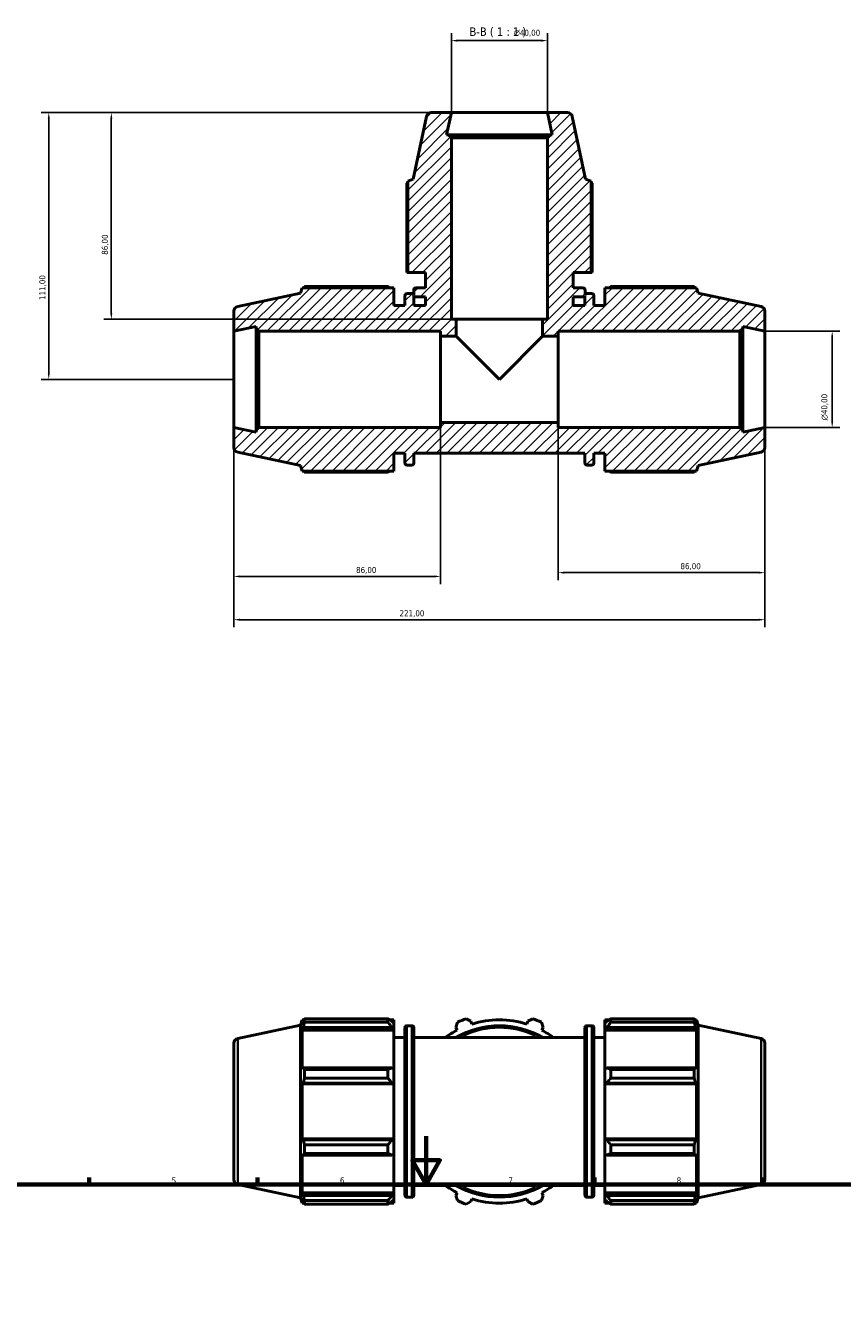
# Model space of a CAD drawing. Header units: millimetres. Extents: x 0 to 991, y 0 to 1056.
# Tile 5 of 6: x 254 to 594, y 528 to 1056. Entities that reach past the tile are written whole.
import ezdxf

# ---------------------------------------------------------------- set-up
doc = ezdxf.new("R2010")
doc.units = ezdxf.units.MM
for name, color, linetype, lineweight in [('Border (ISO)', 7, 'Continuous', 70), ('Dimension (ISO)', 7, 'Continuous', 25), ('Hatch (ISO)', 7, 'Continuous', 18), ('Symbol (ISO)', 7, 'Continuous', 25), ('Visible (ISO)', 7, 'Continuous', 50), ('Visible Narrow (ISO)', 7, 'Continuous', 35)]:
    doc.layers.add(name, color=color, linetype=linetype, lineweight=lineweight)
doc.styles.add('Label Text (ISO)', font='tahoma.ttf')
doc.styles.add('Note Text (ISO)', font='tahoma.ttf')
doc.dimstyles.new('Default (ISO)', dxfattribs={"dimtxt": 2.5, "dimasz": 2.5, "dimexe": 3.175, "dimexo": 0, "dimgap": 0.762, "dimtad": 1, "dimrnd": 1e-08, "dimzin": 0, "dimtxsty": 'Note Text (ISO)', "dimcen": 0.09, "dimdle": 10, "dimclrd": 256, "dimclre": 256, "dimclrt": 232, "dimazin": 0, "dimtfac": 1.40208, "dimtmove": 0, "dimatfit": 3, "dimfxl": 1, "dimtolj": 1, "dimtzin": 0, "dimlwd": -1, "dimlwe": -1, "dimarcsym": 0})

# ---------------------------------------------------------------- blocks, each defined once
blk = doc.blocks.new('Borders Default Border')
at = {"layer": 'Border (ISO)'}
for p, q in [((280.33, 574), (280.33, 576.9)), ((350.42, 574), (350.42, 576.9)), ((490.58, 574), (490.58, 576.9)), ((560.67, 574), (560.67, 576.9))]:
    blk.add_line(p, q, dxfattribs=at)
at = {"layer": 'Border (ISO)', "flags": 128}
for points in [[(420.5, 594), (420.5, 574), (414.73, 584), (426.27, 584), (420.5, 574)], [(20, 20), (20, 574), (821, 574), (821, 20), (20, 20)]]:
    blk.add_lwpolyline(points, dxfattribs=at)
at = {"layer": 'Border (ISO)', "color": 232, "true_color": 0xca0064, "char_height": 2.5, "attachment_point": 7, "style": 'Note Text (ISO)'}
for s, insert in [('5', (314.64, 574.35)), ('6', (384.66, 574.35)), ('7', (454.77, 574.4)), ('8', (524.81, 574.34))]:
    blk.add_mtext(s, dxfattribs=dict(at, insert=insert))
blk = doc.blocks.new('*D7')
at = {"layer": 'Defpoints', "color": 0, "transparency": 16777216}
for p in [(561.53, 928.96), (561.53, 888.96), (589.53, 888.96)]:
    blk.add_point(p, dxfattribs=at)
at = {"layer": 'Dimension (ISO)', "transparency": 16777216}
for p, q in [((561.53, 928.96), (592.71, 928.96)), ((589.53, 926.46), (589.53, 891.46)), ((561.53, 888.96), (592.71, 888.96))]:
    blk.add_line(p, q, dxfattribs=at)
for points in [[(589.11, 926.46), (589.95, 926.46), (589.53, 928.96)], [(589.11, 891.46), (589.95, 891.46), (589.53, 888.96)]]:
    blk.add_solid(points, dxfattribs=at)
at = {"layer": 'Dimension (ISO)', "color": 232, "true_color": 0xca0064, "transparency": 16777216, "insert": (585.01, 891.9), "char_height": 2.5, "attachment_point": 1, "rotation": 90, "style": 'Note Text (ISO)'}
blk.add_mtext('\\A1;\\fAIGDT|b0|i0;\\H2.5000;\\ln\\fTahoma|b0|i0;\\H2.5000;40,00', dxfattribs=at)
blk = doc.blocks.new('*D8')
at = {"layer": 'Defpoints', "color": 0, "transparency": 16777216}
for p in [(471.03, 1049.9), (431.03, 1019.96), (471.03, 1019.96)]:
    blk.add_point(p, dxfattribs=at)
at = {"layer": 'Dimension (ISO)', "transparency": 16777216}
for p, q in [((431.03, 1019.96), (431.03, 1053.07)), ((471.03, 1019.96), (471.03, 1053.07)), ((433.53, 1049.9), (468.53, 1049.9))]:
    blk.add_line(p, q, dxfattribs=at)
for points in [[(433.53, 1050.32), (433.53, 1049.48), (431.03, 1049.9)], [(468.53, 1050.32), (468.53, 1049.48), (471.03, 1049.9)]]:
    blk.add_solid(points, dxfattribs=at)
at = {"layer": 'Dimension (ISO)', "color": 232, "true_color": 0xca0064, "transparency": 16777216, "insert": (456.98, 1054.42), "char_height": 2.5, "attachment_point": 1, "style": 'Note Text (ISO)'}
blk.add_mtext('\\A1;\\fAIGDT|b0|i0;\\H2.5000;\\ln\\fTahoma|b0|i0;\\H2.5000;40,00', dxfattribs=at)
blk = doc.blocks.new('*D9')
at = {"layer": 'Defpoints', "color": 0, "transparency": 16777216}
for p in [(431.03, 1019.96), (289.53, 933.96), (433.03, 933.96)]:
    blk.add_point(p, dxfattribs=at)
at = {"layer": 'Dimension (ISO)', "transparency": 16777216}
for p, q in [((431.03, 1019.96), (286.36, 1019.96)), ((289.53, 1017.46), (289.53, 936.46)), ((433.03, 933.96), (286.36, 933.96))]:
    blk.add_line(p, q, dxfattribs=at)
for points in [[(289.11, 1017.46), (289.95, 1017.46), (289.53, 1019.96)], [(289.11, 936.46), (289.95, 936.46), (289.53, 933.96)]]:
    blk.add_solid(points, dxfattribs=at)
at = {"layer": 'Dimension (ISO)', "color": 232, "true_color": 0xca0064, "transparency": 16777216, "insert": (285.59, 960.81), "char_height": 2.5, "attachment_point": 1, "rotation": 90, "style": 'Note Text (ISO)'}
blk.add_mtext('\\A1;86,00', dxfattribs=at)
blk = doc.blocks.new('*D10')
at = {"layer": 'Defpoints', "color": 0, "transparency": 16777216}
for p in [(431.03, 1019.96), (263.51, 908.96), (340.53, 908.96)]:
    blk.add_point(p, dxfattribs=at)
at = {"layer": 'Dimension (ISO)', "transparency": 16777216}
for p, q in [((431.03, 1019.96), (260.33, 1019.96)), ((263.51, 1017.46), (263.51, 911.46)), ((340.53, 908.96), (260.33, 908.96))]:
    blk.add_line(p, q, dxfattribs=at)
for points in [[(263.09, 1017.46), (263.92, 1017.46), (263.51, 1019.96)], [(263.09, 911.46), (263.92, 911.46), (263.51, 908.96)]]:
    blk.add_solid(points, dxfattribs=at)
at = {"layer": 'Dimension (ISO)', "color": 232, "true_color": 0xca0064, "transparency": 16777216, "insert": (259.57, 942), "char_height": 2.5, "attachment_point": 1, "rotation": 90, "style": 'Note Text (ISO)'}
blk.add_mtext('\\A1;111,00', dxfattribs=at)
blk = doc.blocks.new('*D11')
at = {"layer": 'Defpoints', "color": 0, "transparency": 16777216}
for p in [(340.53, 888.96), (426.53, 890.96), (426.53, 826.96)]:
    blk.add_point(p, dxfattribs=at)
at = {"layer": 'Dimension (ISO)', "transparency": 16777216}
for p, q in [((340.53, 888.96), (340.53, 823.78)), ((426.53, 890.96), (426.53, 823.78)), ((343.03, 826.96), (424.03, 826.96))]:
    blk.add_line(p, q, dxfattribs=at)
for points in [[(343.03, 827.37), (343.03, 826.54), (340.53, 826.96)], [(424.03, 827.37), (424.03, 826.54), (426.53, 826.96)]]:
    blk.add_solid(points, dxfattribs=at)
at = {"layer": 'Dimension (ISO)', "color": 232, "true_color": 0xca0064, "transparency": 16777216, "insert": (391.39, 830.9), "char_height": 2.5, "attachment_point": 1, "style": 'Note Text (ISO)'}
blk.add_mtext('\\A1;86,00', dxfattribs=at)
blk = doc.blocks.new('*D12')
at = {"layer": 'Defpoints', "color": 0, "transparency": 16777216}
for p in [(475.53, 890.96), (561.53, 888.96), (561.53, 828.54)]:
    blk.add_point(p, dxfattribs=at)
at = {"layer": 'Dimension (ISO)', "transparency": 16777216}
for p, q in [((475.53, 890.96), (475.53, 825.36)), ((561.53, 888.96), (561.53, 825.36)), ((478.03, 828.54), (559.03, 828.54))]:
    blk.add_line(p, q, dxfattribs=at)
for points in [[(478.03, 828.95), (478.03, 828.12), (475.53, 828.54)], [(559.03, 828.95), (559.03, 828.12), (561.53, 828.54)]]:
    blk.add_solid(points, dxfattribs=at)
at = {"layer": 'Dimension (ISO)', "color": 232, "true_color": 0xca0064, "transparency": 16777216, "insert": (526.39, 832.48), "char_height": 2.5, "attachment_point": 1, "style": 'Note Text (ISO)'}
blk.add_mtext('\\A1;86,00', dxfattribs=at)
blk = doc.blocks.new('*D13')
at = {"layer": 'Defpoints', "color": 0, "transparency": 16777216}
for p in [(340.53, 888.96), (561.53, 888.96), (340.53, 808.96)]:
    blk.add_point(p, dxfattribs=at)
at = {"layer": 'Dimension (ISO)', "transparency": 16777216}
for p, q in [((340.53, 888.96), (340.53, 805.78)), ((561.53, 888.96), (561.53, 805.78)), ((559.03, 808.96), (343.03, 808.96))]:
    blk.add_line(p, q, dxfattribs=at)
for points in [[(343.03, 809.37), (343.03, 808.54), (340.53, 808.96)], [(559.03, 809.37), (559.03, 808.54), (561.53, 808.96)]]:
    blk.add_solid(points, dxfattribs=at)
at = {"layer": 'Dimension (ISO)', "color": 232, "true_color": 0xca0064, "transparency": 16777216, "insert": (409.48, 812.89), "char_height": 2.5, "attachment_point": 1, "style": 'Note Text (ISO)'}
blk.add_mtext('\\A1;221,00', dxfattribs=at)

msp = doc.modelspace()

# ---------------------------------------------------------------- hatches: boundary and pattern name
at = {"layer": 'Hatch (ISO)'}
h = msp.add_hatch(dxfattribs=at)
h.set_pattern_fill('ANSI31', color=256, scale=25.4, style=0)
h.set_pattern_definition([(45, (0, 0), (-2.245064, 2.245064), [])])
edge = h.paths.add_edge_path()
edge.add_line((412.901, 953.356), (420.281, 953.356))
edge.add_line((420.281, 953.356), (420.281, 947.036))
edge.add_line((420.281, 947.036), (416.161, 947.036))
edge.add_ellipse((416.161, 946.236), major_axis=(0, 0.8), ratio=1, start_angle=0, end_angle=90)
edge.add_line((415.361, 946.236), (415.361, 944.153))
edge.add_ellipse((414.631, 943.826), major_axis=(0.73, 0.327), ratio=1, start_angle=0, end_angle=65.85315)
edge.add_line((414.631, 944.626), (412.531, 944.626))
edge.add_ellipse((412.531, 943.826), major_axis=(0, 0.8), ratio=1, start_angle=0, end_angle=90)
edge.add_line((411.731, 943.826), (411.731, 939.706))
edge.add_line((411.731, 939.706), (407.131, 939.706))
edge.add_line((407.131, 939.706), (407.131, 947.086))
edge.add_line((407.131, 947.086), (369.006, 947.086))
edge.add_line((369.006, 947.086), (368.281, 944.854))
edge.add_line((368.281, 944.854), (342.115, 939.293))
edge.add_ellipse((342.531, 937.336), major_axis=(-0.416, 1.956), ratio=1, start_angle=0, end_angle=78)
edge.add_line((340.531, 937.336), (340.531, 928.956))
edge.add_line((340.531, 928.956), (349.781, 930.922))
edge.add_line((349.781, 930.922), (349.781, 930.156))
edge.add_line((349.781, 930.156), (350.981, 928.956))
edge.add_line((350.981, 928.956), (426.531, 928.956))
edge.add_line((426.531, 928.956), (426.531, 926.956))
edge.add_line((426.531, 926.956), (433.031, 926.956))
edge.add_line((433.031, 926.956), (433.031, 933.956))
edge.add_line((433.031, 933.956), (431.031, 933.956))
edge.add_line((431.031, 933.956), (431.031, 1009.506))
edge.add_line((431.031, 1009.506), (429.831, 1010.706))
edge.add_line((429.831, 1010.706), (429.065, 1010.706))
edge.add_line((429.065, 1010.706), (431.031, 1019.956))
edge.add_line((431.031, 1019.956), (422.651, 1019.956))
edge.add_ellipse((422.651, 1017.956), major_axis=(0, 2), ratio=1, start_angle=0, end_angle=78)
edge.add_line((420.694, 1018.372), (415.133, 992.206))
edge.add_line((415.133, 992.206), (412.901, 991.481))
edge.add_line((412.901, 991.481), (412.901, 953.356))
edge = h.paths.add_edge_path(flags=0)
edge.add_line((420.281, 939.706), (415.431, 939.706))
edge.add_line((415.431, 939.706), (415.431, 943.809))
edge.add_ellipse((416.161, 944.136), major_axis=(-0.73, -0.327), ratio=1, start_angle=0, end_angle=65.85315)
edge.add_line((416.161, 943.336), (420.281, 943.336))
edge.add_line((420.281, 943.336), (420.281, 939.706))
edge = h.paths.add_edge_path()
edge.add_ellipse((559.531, 880.575), major_axis=(0.416, -1.956), ratio=1, start_angle=0, end_angle=78)
edge.add_line((561.531, 880.575), (561.531, 888.956))
edge.add_line((561.531, 888.956), (552.281, 886.99))
edge.add_line((552.281, 886.99), (552.281, 887.756))
edge.add_line((552.281, 887.756), (551.081, 888.956))
edge.add_line((551.081, 888.956), (475.531, 888.956))
edge.add_line((475.531, 888.956), (475.531, 890.956))
edge.add_line((475.531, 890.956), (426.531, 890.956))
edge.add_line((426.531, 890.956), (426.531, 888.956))
edge.add_line((426.531, 888.956), (350.981, 888.956))
edge.add_line((350.981, 888.956), (349.781, 887.756))
edge.add_line((349.781, 887.756), (349.781, 886.99))
edge.add_line((349.781, 886.99), (340.531, 888.956))
edge.add_line((340.531, 888.956), (340.531, 880.575))
edge.add_ellipse((342.531, 880.575), major_axis=(-2, 0), ratio=1, start_angle=0, end_angle=78)
edge.add_line((342.115, 878.619), (368.281, 873.057))
edge.add_line((368.281, 873.057), (369.006, 870.826))
edge.add_line((369.006, 870.826), (407.131, 870.826))
edge.add_line((407.131, 870.826), (407.131, 878.206))
edge.add_line((407.131, 878.206), (411.731, 878.206))
edge.add_line((411.731, 878.206), (411.731, 874.086))
edge.add_ellipse((412.531, 874.086), major_axis=(-0.8, 0), ratio=1, start_angle=0, end_angle=90)
edge.add_line((412.531, 873.286), (414.631, 873.286))
edge.add_ellipse((414.631, 874.086), major_axis=(0, -0.8), ratio=1, start_angle=0, end_angle=90)
edge.add_line((415.431, 874.086), (415.431, 878.206))
edge.add_line((415.431, 878.206), (486.631, 878.206))
edge.add_line((486.631, 878.206), (486.631, 874.086))
edge.add_ellipse((487.431, 874.086), major_axis=(-0.8, 0), ratio=1, start_angle=0, end_angle=90)
edge.add_line((487.431, 873.286), (489.531, 873.286))
edge.add_ellipse((489.531, 874.086), major_axis=(0, -0.8), ratio=1, start_angle=0, end_angle=90)
edge.add_line((490.331, 874.086), (490.331, 878.206))
edge.add_line((490.331, 878.206), (494.931, 878.206))
edge.add_line((494.931, 878.206), (494.931, 870.826))
edge.add_line((494.931, 870.826), (533.056, 870.826))
edge.add_line((533.056, 870.826), (533.781, 873.057))
edge.add_line((533.781, 873.057), (559.947, 878.619))
edge = h.paths.add_edge_path()
edge.add_ellipse((559.531, 937.336), major_axis=(2, 0), ratio=1, start_angle=0, end_angle=78)
edge.add_line((559.947, 939.293), (533.781, 944.854))
edge.add_line((533.781, 944.854), (533.056, 947.086))
edge.add_line((533.056, 947.086), (494.931, 947.086))
edge.add_line((494.931, 947.086), (494.931, 939.706))
edge.add_line((494.931, 939.706), (490.331, 939.706))
edge.add_line((490.331, 939.706), (490.331, 943.826))
edge.add_ellipse((489.531, 943.826), major_axis=(0.8, 0), ratio=1, start_angle=0, end_angle=90)
edge.add_line((489.531, 944.626), (487.431, 944.626))
edge.add_ellipse((487.431, 943.826), major_axis=(0, 0.8), ratio=1, start_angle=0, end_angle=65.85315)
edge.add_line((486.701, 944.153), (486.701, 946.236))
edge.add_ellipse((485.901, 946.236), major_axis=(0.8, 0), ratio=1, start_angle=0, end_angle=90)
edge.add_line((485.901, 947.036), (481.781, 947.036))
edge.add_line((481.781, 947.036), (481.781, 953.356))
edge.add_line((481.781, 953.356), (489.161, 953.356))
edge.add_line((489.161, 953.356), (489.161, 991.481))
edge.add_line((489.161, 991.481), (486.93, 992.206))
edge.add_line((486.93, 992.206), (481.368, 1018.372))
edge.add_ellipse((479.412, 1017.956), major_axis=(1.956, 0.416), ratio=1, start_angle=0, end_angle=78)
edge.add_line((479.412, 1019.956), (471.031, 1019.956))
edge.add_line((471.031, 1019.956), (472.997, 1010.706))
edge.add_line((472.997, 1010.706), (472.231, 1010.706))
edge.add_line((472.231, 1010.706), (471.031, 1009.506))
edge.add_line((471.031, 1009.506), (471.031, 933.956))
edge.add_line((471.031, 933.956), (469.031, 933.956))
edge.add_line((469.031, 933.956), (469.031, 926.956))
edge.add_line((469.031, 926.956), (475.531, 926.956))
edge.add_line((475.531, 926.956), (475.531, 928.956))
edge.add_line((475.531, 928.956), (551.081, 928.956))
edge.add_line((551.081, 928.956), (552.281, 930.156))
edge.add_line((552.281, 930.156), (552.281, 930.922))
edge.add_line((552.281, 930.922), (561.531, 928.956))
edge.add_line((561.531, 928.956), (561.531, 937.336))
edge = h.paths.add_edge_path(flags=0)
edge.add_ellipse((485.901, 944.136), major_axis=(0, -0.8), ratio=1, start_angle=0, end_angle=65.85315)
edge.add_line((486.631, 943.809), (486.631, 939.706))
edge.add_line((486.631, 939.706), (481.781, 939.706))
edge.add_line((481.781, 939.706), (481.781, 943.336))
edge.add_line((481.781, 943.336), (485.901, 943.336))

# ---------------------------------------------------------------- linework, layer by layer
at = {"layer": 'Visible (ISO)'}
for p, q in [((431.031, 1019.956), (422.651, 1019.956)), ((429.065, 1010.706), (431.031, 1019.956)), ((471.031, 1019.956), (431.031, 1019.956)), ((479.412, 1019.956), (471.031, 1019.956)), ((471.031, 1019.956), (472.997, 1010.706)), ((420.694, 1018.372), (415.133, 992.206)), ((486.93, 992.206), (481.368, 1018.372)), ((429.831, 1010.706), (429.065, 1010.706)), ((431.031, 1009.506), (429.831, 1010.706)), ((472.231, 1010.706), (429.831, 1010.706)), ((431.031, 933.956), (431.031, 1009.506)), ((431.031, 1009.506), (471.031, 1009.506)), ((472.231, 1010.706), (471.031, 1009.506)), ((471.031, 1009.506), (471.031, 933.956)), ((472.997, 1010.706), (472.231, 1010.706)), ((412.453, 990.548), (412.453, 953.356)), ((415.133, 992.206), (412.901, 991.481)), ((412.901, 991.481), (412.901, 953.356)), ((489.161, 991.481), (486.93, 992.206)), ((489.161, 953.356), (489.161, 991.481)), ((489.609, 953.356), (489.609, 990.548)), ((412.453, 953.356), (412.901, 953.356)), ((412.901, 953.356), (420.281, 953.356)), ((420.281, 953.356), (420.281, 947.036)), ((481.781, 947.036), (481.781, 953.356)), ((481.781, 953.356), (489.161, 953.356)), ((489.161, 953.356), (489.609, 953.356)), ((369.006, 947.086), (368.281, 944.854)), ((407.131, 947.086), (369.006, 947.086)), ((404.671, 947.534), (369.939, 947.534)), ((407.131, 939.706), (407.131, 947.086)), ((415.361, 946.236), (415.361, 944.153)), ((420.281, 947.036), (416.161, 947.036)), ((485.901, 947.036), (481.781, 947.036)), ((486.701, 944.153), (486.701, 946.236)), ((533.056, 947.086), (494.931, 947.086)), ((494.931, 947.086), (494.931, 939.706)), ((532.124, 947.534), (497.391, 947.534)), ((533.781, 944.854), (533.056, 947.086)), ((368.281, 944.854), (342.115, 939.293)), ((411.731, 943.826), (411.731, 939.706)), ((414.631, 944.626), (412.531, 944.626)), ((415.431, 939.706), (415.431, 943.809)), ((416.161, 943.336), (420.281, 943.336)), ((420.281, 943.336), (420.281, 939.706)), ((481.781, 939.706), (481.781, 943.336)), ((481.781, 943.336), (485.901, 943.336)), ((486.631, 943.809), (486.631, 939.706)), ((489.531, 944.626), (487.431, 944.626)), ((490.331, 939.706), (490.331, 943.826)), ((559.947, 939.293), (533.781, 944.854)), ((340.531, 937.336), (340.531, 928.956)), ((411.731, 939.706), (407.131, 939.706)), ((420.281, 939.706), (415.431, 939.706)), ((486.631, 939.706), (481.781, 939.706)), ((494.931, 939.706), (490.331, 939.706)), ((561.531, 928.956), (561.531, 937.336)), ((340.531, 928.956), (349.781, 930.922)), ((349.781, 930.922), (349.781, 930.156)), ((349.781, 930.156), (350.981, 928.956)), ((349.781, 930.156), (349.781, 887.756)), ((433.031, 933.956), (431.031, 933.956)), ((433.031, 926.956), (433.031, 933.956)), ((469.031, 933.956), (433.031, 933.956)), ((471.031, 933.956), (469.031, 933.956)), ((469.031, 933.956), (469.031, 926.956)), ((551.081, 928.956), (552.281, 930.156)), ((552.281, 930.156), (552.281, 930.922)), ((552.281, 930.922), (561.531, 928.956)), ((552.281, 887.756), (552.281, 930.156)), ((340.531, 928.956), (340.531, 888.956)), ((350.981, 928.956), (426.531, 928.956)), ((350.981, 888.956), (350.981, 928.956)), ((426.531, 928.956), (426.531, 926.956)), ((426.531, 926.956), (433.031, 926.956)), ((426.531, 890.956), (426.531, 926.956)), ((451.031, 908.956), (433.031, 926.956)), ((469.031, 926.956), (451.031, 908.956)), ((469.031, 926.956), (475.531, 926.956)), ((475.531, 926.956), (475.531, 928.956)), ((475.531, 928.956), (551.081, 928.956)), ((475.531, 926.956), (475.531, 890.956)), ((551.081, 928.956), (551.081, 888.956)), ((561.531, 888.956), (561.531, 928.956)), ((349.781, 886.99), (340.531, 888.956)), ((340.531, 888.956), (340.531, 880.575)), ((350.981, 888.956), (349.781, 887.756)), ((349.781, 887.756), (349.781, 886.99)), ((426.531, 888.956), (350.981, 888.956)), ((475.531, 890.956), (426.531, 890.956)), ((426.531, 890.956), (426.531, 888.956)), ((475.531, 888.956), (475.531, 890.956)), ((551.081, 888.956), (475.531, 888.956)), ((552.281, 887.756), (551.081, 888.956)), ((561.531, 888.956), (552.281, 886.99)), ((552.281, 886.99), (552.281, 887.756)), ((561.531, 880.575), (561.531, 888.956)), ((342.115, 878.619), (368.281, 873.057)), ((407.131, 870.826), (407.131, 878.206)), ((407.131, 878.206), (411.731, 878.206)), ((411.731, 878.206), (411.731, 874.086)), ((415.431, 874.086), (415.431, 878.206)), ((415.431, 878.206), (486.631, 878.206)), ((486.631, 878.206), (486.631, 874.086)), ((490.331, 874.086), (490.331, 878.206)), ((490.331, 878.206), (494.931, 878.206)), ((494.931, 878.206), (494.931, 870.826)), ((533.781, 873.057), (559.947, 878.619)), ((368.281, 873.057), (369.006, 870.826)), ((412.531, 873.286), (414.631, 873.286)), ((487.431, 873.286), (489.531, 873.286)), ((533.056, 870.826), (533.781, 873.057)), ((369.006, 870.826), (407.131, 870.826)), ((369.939, 870.378), (404.671, 870.378)), ((494.931, 870.826), (533.056, 870.826)), ((497.391, 870.378), (532.124, 870.378)), ((342.115, 634.677), (368.281, 640.239)), ((368.281, 640.239), (369.006, 642.471)), ((368.281, 640.239), (368.281, 568.442)), ((369.006, 642.471), (369.006, 640.706)), ((369.707, 642.471), (369.006, 642.471)), ((369.406, 641.879), (369.006, 640.706)), ((369.006, 638.162), (369.406, 639.253)), ((369.406, 639.253), (406.311, 639.253)), ((369.939, 642.919), (404.671, 642.919)), ((369.939, 642.919), (369.939, 641.436)), ((404.671, 641.436), (369.939, 641.436)), ((404.671, 641.436), (404.671, 642.919)), ((407.131, 642.471), (405.386, 642.471)), ((407.131, 641.097), (406.311, 641.879)), ((406.311, 639.253), (407.131, 638.526)), ((407.131, 641.097), (407.131, 642.471)), ((407.131, 641.097), (407.131, 638.526)), ((411.731, 569.471), (411.731, 639.211)), ((414.631, 640.011), (412.531, 640.011)), ((415.431, 639.211), (415.431, 569.471)), ((432.857, 639.253), (433.569, 641.436)), ((432.857, 639.253), (433.425, 638.162)), ((437.148, 642.919), (439.195, 641.879)), ((439.565, 640.706), (439.195, 641.879)), ((462.867, 641.879), (462.497, 640.706)), ((462.867, 641.879), (464.914, 642.919)), ((468.493, 641.436), (469.206, 639.253)), ((468.638, 638.162), (469.206, 639.253)), ((486.631, 639.211), (486.631, 569.471)), ((487.431, 640.011), (489.531, 640.011)), ((490.331, 639.211), (490.331, 569.471)), ((494.931, 642.471), (494.931, 641.097)), ((494.931, 642.471), (496.677, 642.471)), ((495.751, 641.879), (494.931, 641.097)), ((494.931, 638.526), (494.931, 641.097)), ((494.931, 638.526), (495.751, 639.253)), ((495.751, 639.253), (532.656, 639.253)), ((497.391, 642.919), (497.391, 641.436)), ((497.391, 642.919), (532.124, 642.919)), ((532.124, 641.436), (497.391, 641.436)), ((532.124, 641.436), (532.124, 642.919)), ((532.356, 642.471), (533.056, 642.471)), ((533.056, 640.706), (532.656, 641.879)), ((532.656, 639.253), (533.056, 638.162)), ((533.056, 640.706), (533.056, 642.471)), ((533.781, 640.239), (533.056, 642.471)), ((533.781, 568.442), (533.781, 640.239)), ((559.947, 634.677), (533.781, 640.239)), ((369.006, 638.162), (369.006, 621.947)), ((407.131, 638.162), (369.006, 638.162)), ((407.131, 638.526), (407.131, 638.162)), ((407.131, 622.136), (407.131, 638.162)), ((411.731, 635.091), (407.131, 635.091)), ((486.631, 635.091), (415.431, 635.091)), ((490.331, 635.091), (494.931, 635.091)), ((494.931, 638.162), (494.931, 638.526)), ((494.931, 638.162), (494.931, 622.136)), ((494.931, 638.162), (533.056, 638.162)), ((533.056, 621.947), (533.056, 638.162)), ((340.531, 575.96), (340.531, 632.721)), ((561.531, 632.721), (561.531, 575.96)), ((369.406, 622.515), (369.006, 621.947)), ((406.311, 622.515), (369.406, 622.515)), ((369.939, 621.803), (404.671, 621.803)), ((369.939, 621.803), (369.939, 618.223)), ((404.671, 618.223), (369.939, 618.223)), ((404.671, 618.223), (404.671, 621.803)), ((407.131, 622.136), (406.311, 622.515)), ((407.131, 622.136), (407.131, 615.93)), ((495.751, 622.515), (494.931, 622.136)), ((494.931, 615.93), (494.931, 622.136)), ((532.656, 622.515), (495.751, 622.515)), ((497.391, 621.803), (497.391, 618.223)), ((497.391, 621.803), (532.124, 621.803)), ((532.124, 618.223), (497.391, 618.223)), ((532.124, 618.223), (532.124, 621.803)), ((533.056, 621.947), (532.656, 622.515)), ((369.006, 615.807), (369.406, 616.176)), ((369.006, 615.807), (369.006, 592.875)), ((407.131, 615.807), (369.006, 615.807)), ((369.406, 616.176), (406.311, 616.176)), ((406.311, 616.176), (407.131, 615.93)), ((407.131, 615.93), (407.131, 615.807)), ((407.131, 592.875), (407.131, 615.807)), ((494.931, 615.93), (495.751, 616.176)), ((494.931, 615.807), (494.931, 615.93)), ((494.931, 615.807), (494.931, 592.875)), ((494.931, 615.807), (533.056, 615.807)), ((495.751, 616.176), (532.656, 616.176)), ((532.656, 616.176), (533.056, 615.807)), ((533.056, 592.875), (533.056, 615.807)), ((369.406, 592.505), (369.006, 592.875)), ((407.131, 592.875), (369.006, 592.875)), ((406.311, 592.505), (369.406, 592.505)), ((407.131, 592.751), (406.311, 592.505)), ((407.131, 592.875), (407.131, 592.751)), ((407.131, 592.751), (407.131, 586.545)), ((494.931, 592.751), (494.931, 592.875)), ((494.931, 592.875), (533.056, 592.875)), ((494.931, 586.545), (494.931, 592.751)), ((495.751, 592.505), (494.931, 592.751)), ((532.656, 592.505), (495.751, 592.505)), ((533.056, 592.875), (532.656, 592.505)), ((369.006, 586.734), (369.006, 570.519)), ((369.006, 586.734), (369.406, 586.166)), ((369.939, 590.458), (404.671, 590.458)), ((369.939, 590.458), (369.939, 586.878)), ((404.671, 586.878), (369.939, 586.878)), ((404.671, 586.878), (404.671, 590.458)), ((406.311, 586.166), (407.131, 586.545)), ((407.131, 570.519), (407.131, 586.545)), ((494.931, 586.545), (495.751, 586.166)), ((494.931, 586.545), (494.931, 570.519)), ((497.391, 590.458), (497.391, 586.878)), ((497.391, 590.458), (532.124, 590.458)), ((532.124, 586.878), (497.391, 586.878)), ((532.124, 586.878), (532.124, 590.458)), ((532.656, 586.166), (533.056, 586.734)), ((533.056, 570.519), (533.056, 586.734)), ((369.406, 586.166), (406.311, 586.166)), ((495.751, 586.166), (532.656, 586.166)), ((342.115, 574.004), (368.281, 568.442)), ((369.406, 569.428), (369.006, 570.519)), ((407.131, 570.519), (369.006, 570.519)), ((411.731, 573.591), (407.131, 573.591)), ((407.131, 570.519), (407.131, 570.155)), ((486.631, 573.591), (415.431, 573.591)), ((433.425, 570.519), (432.857, 569.428)), ((469.206, 569.428), (468.638, 570.519)), ((490.331, 573.591), (494.931, 573.591)), ((494.931, 570.155), (494.931, 570.519)), ((494.931, 570.519), (533.056, 570.519)), ((533.056, 570.519), (532.656, 569.428)), ((559.947, 574.004), (533.781, 568.442)), ((368.281, 568.442), (369.006, 566.211)), ((369.006, 567.975), (369.006, 566.211)), ((369.006, 567.975), (369.406, 566.802)), ((369.707, 566.211), (369.006, 566.211)), ((406.311, 569.428), (369.406, 569.428)), ((369.939, 567.245), (404.671, 567.245)), ((369.939, 567.245), (369.939, 565.763)), ((404.671, 565.763), (369.939, 565.763)), ((404.671, 565.763), (404.671, 567.245)), ((407.131, 566.211), (405.386, 566.211)), ((407.131, 570.155), (406.311, 569.428)), ((406.311, 566.802), (407.131, 567.584)), ((407.131, 570.155), (407.131, 567.584)), ((407.131, 566.211), (407.131, 567.584)), ((414.631, 568.671), (412.531, 568.671)), ((433.569, 567.245), (432.857, 569.428)), ((439.195, 566.802), (437.148, 565.763)), ((439.195, 566.802), (439.565, 567.975)), ((462.497, 567.975), (462.867, 566.802)), ((464.914, 565.763), (462.867, 566.802)), ((469.206, 569.428), (468.493, 567.245)), ((487.431, 568.671), (489.531, 568.671)), ((494.931, 567.584), (494.931, 570.155)), ((495.751, 569.428), (494.931, 570.155)), ((494.931, 567.584), (495.751, 566.802)), ((494.931, 567.584), (494.931, 566.211)), ((494.931, 566.211), (496.677, 566.211)), ((532.656, 569.428), (495.751, 569.428)), ((497.391, 567.245), (497.391, 565.763)), ((497.391, 567.245), (532.124, 567.245)), ((532.124, 565.763), (497.391, 565.763)), ((532.124, 565.763), (532.124, 567.245)), ((532.356, 566.211), (533.056, 566.211)), ((532.656, 566.802), (533.056, 567.975)), ((533.781, 568.442), (533.056, 566.211)), ((533.056, 566.211), (533.056, 567.975))]:
    msp.add_line(p, q, dxfattribs=at)
for centre, radius, start, end in [((422.651, 1017.956), 2, 90, 168), ((479.412, 1017.956), 2, 12, 90), ((416.161, 946.236), 0.8, 90, 180), ((485.901, 946.236), 0.8, 0, 90), ((412.531, 943.826), 0.8, 90, 180), ((414.631, 943.826), 0.8, 24.14685, 90), ((416.161, 944.136), 0.8, 204.14685, 270), ((485.901, 944.136), 0.8, 270, 335.85315), ((487.431, 943.826), 0.8, 90, 155.85315), ((489.531, 943.826), 0.8, 0, 90), ((342.531, 937.336), 2, 102, 180), ((559.531, 937.336), 2, 0, 78), ((342.531, 880.575), 2, 180, 258), ((559.531, 880.575), 2, 282, 0), ((412.531, 874.086), 0.8, 180, 270), ((414.631, 874.086), 0.8, 270, 0), ((487.431, 874.086), 0.8, 180, 270), ((489.531, 874.086), 0.8, 270, 0), ((412.531, 639.211), 0.8, 90, 180), ((414.631, 639.211), 0.8, 0, 90), ((451.031, 604.341), 35.67, 59.54969, 120.45031), ((451.031, 604.341), 41, 109.79198, 115.20802), ((451.031, 604.341), 38.13, 72.5, 107.5), ((451.031, 604.341), 41, 64.79198, 70.20802), ((487.431, 639.211), 0.8, 90, 180), ((489.531, 639.211), 0.8, 0, 90), ((342.531, 632.721), 2, 102, 180), ((451.031, 604.341), 38.13, 117.5, 126.24932), ((451.031, 604.341), 38.13, 53.75068, 62.5), ((559.531, 632.721), 2, 0, 78), ((342.531, 575.96), 2, 180, 258), ((559.531, 575.96), 2, 282, 0), ((451.031, 604.341), 38.13, 233.75068, 242.5), ((451.031, 604.341), 35.67, 239.54969, 300.45031), ((451.031, 604.341), 38.13, 297.5, 306.24932), ((412.531, 569.471), 0.8, 180, 270), ((414.631, 569.471), 0.8, 270, 0), ((451.031, 604.341), 41, 244.79198, 250.20802), ((451.031, 604.341), 38.13, 252.5, 287.5), ((451.031, 604.341), 41, 289.79198, 295.20802), ((487.431, 569.471), 0.8, 180, 270), ((489.531, 569.471), 0.8, 270, 0)]:
    msp.add_arc(centre, radius, start, end, dxfattribs=at)
for points, weights in [([(412.901, 990.781), (412.679, 990.666), (412.453, 990.548)], [1.0010456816, 1.00059682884, 1]), ([(489.609, 990.548), (489.383, 990.666), (489.161, 990.781)], [1, 1.00059682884, 1.0010456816]), ([(369.939, 947.534), (369.821, 947.308), (369.707, 947.086)], [1, 1.00059682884, 1.0010456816]), ([(404.671, 947.534), (405.035, 947.308), (405.386, 947.086)], [1.01595213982, 1.01398380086, 1.01186933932]), ([(496.677, 947.086), (497.028, 947.308), (497.391, 947.534)], [1.01186933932, 1.01398380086, 1.01595213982]), ([(532.356, 947.086), (532.242, 947.308), (532.124, 947.534)], [1.0010456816, 1.00059682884, 1]), ([(369.707, 870.826), (369.821, 870.604), (369.939, 870.378)], [1.0010456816, 1.00059682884, 1]), ([(405.386, 870.826), (405.035, 870.604), (404.671, 870.378)], [1.01186933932, 1.01398380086, 1.01595213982]), ([(497.391, 870.378), (497.028, 870.604), (496.677, 870.826)], [1.01595213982, 1.01398380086, 1.01186933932]), ([(532.124, 870.378), (532.242, 870.604), (532.356, 870.826)], [1, 1.00059682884, 1.0010456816]), ([(369.406, 641.879), (369.662, 642.388), (369.939, 642.919)], [1.00198750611, 1.00140207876, 1]), ([(369.939, 641.436), (369.662, 640.322), (369.406, 639.253)], [1, 1.00140207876, 1.00198750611]), ([(406.311, 641.879), (405.524, 642.388), (404.671, 642.919)], [1.00593459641, 1.01134383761, 1.01595213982]), ([(404.671, 641.436), (405.524, 640.322), (406.311, 639.253)], [1.01595213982, 1.01134383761, 1.00593459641]), ([(497.391, 642.919), (496.538, 642.388), (495.751, 641.879)], [1.01595213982, 1.01134383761, 1.00593459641]), ([(495.751, 639.253), (496.538, 640.322), (497.391, 641.436)], [1.00593459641, 1.01134383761, 1.01595213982]), ([(532.124, 642.919), (532.401, 642.388), (532.656, 641.879)], [1, 1.00140207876, 1.00198750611]), ([(532.656, 639.253), (532.401, 640.322), (532.124, 641.436)], [1.00198750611, 1.00140207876, 1]), ([(369.406, 622.515), (369.662, 622.166), (369.939, 621.803)], [1.00198750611, 1.00140207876, 1]), ([(369.939, 618.223), (369.662, 617.179), (369.406, 616.176)], [1, 1.00140207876, 1.00198750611]), ([(406.311, 622.515), (405.524, 622.166), (404.671, 621.803)], [1.00593459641, 1.01134383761, 1.01595213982]), ([(404.671, 618.223), (405.524, 617.179), (406.311, 616.176)], [1.01595213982, 1.01134383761, 1.00593459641]), ([(497.391, 621.803), (496.538, 622.166), (495.751, 622.515)], [1.01595213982, 1.01134383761, 1.00593459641]), ([(495.751, 616.176), (496.538, 617.179), (497.391, 618.223)], [1.00593459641, 1.01134383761, 1.01595213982]), ([(532.124, 621.803), (532.401, 622.166), (532.656, 622.515)], [1, 1.00140207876, 1.00198750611]), ([(532.656, 616.176), (532.401, 617.179), (532.124, 618.223)], [1.00198750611, 1.00140207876, 1]), ([(369.406, 592.505), (369.662, 591.502), (369.939, 590.458)], [1.00198750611, 1.00140207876, 1]), ([(406.311, 592.505), (405.524, 591.502), (404.671, 590.458)], [1.00593459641, 1.01134383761, 1.01595213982]), ([(497.391, 590.458), (496.538, 591.502), (495.751, 592.505)], [1.01595213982, 1.01134383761, 1.00593459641]), ([(532.124, 590.458), (532.401, 591.502), (532.656, 592.505)], [1, 1.00140207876, 1.00198750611]), ([(369.939, 586.878), (369.662, 586.515), (369.406, 586.166)], [1, 1.00140207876, 1.00198750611]), ([(404.671, 586.878), (405.524, 586.515), (406.311, 586.166)], [1.01595213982, 1.01134383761, 1.00593459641]), ([(495.751, 586.166), (496.538, 586.515), (497.391, 586.878)], [1.00593459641, 1.01134383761, 1.01595213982]), ([(532.656, 586.166), (532.401, 586.515), (532.124, 586.878)], [1.00198750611, 1.00140207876, 1]), ([(369.406, 569.428), (369.662, 568.359), (369.939, 567.245)], [1.00198750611, 1.00140207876, 1]), ([(369.939, 565.763), (369.662, 566.293), (369.406, 566.802)], [1, 1.00140207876, 1.00198750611]), ([(406.311, 569.428), (405.524, 568.359), (404.671, 567.245)], [1.00593459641, 1.01134383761, 1.01595213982]), ([(404.671, 565.763), (405.524, 566.293), (406.311, 566.802)], [1.01595213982, 1.01134383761, 1.00593459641]), ([(497.391, 567.245), (496.538, 568.359), (495.751, 569.428)], [1.01595213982, 1.01134383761, 1.00593459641]), ([(495.751, 566.802), (496.538, 566.293), (497.391, 565.763)], [1.00593459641, 1.01134383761, 1.01595213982]), ([(532.124, 567.245), (532.401, 568.359), (532.656, 569.428)], [1, 1.00140207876, 1.00198750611]), ([(532.656, 566.802), (532.401, 566.293), (532.124, 565.763)], [1.00198750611, 1.00140207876, 1])]:
    msp.add_rational_spline(points, weights, degree=2, dxfattribs=at)
at = {"layer": 'Visible Narrow (ISO)'}
for p, q in [((412.531, 639.571), (412.531, 569.11)), ((414.631, 569.11), (414.631, 639.571)), ((487.431, 639.571), (487.431, 569.11)), ((489.531, 569.11), (489.531, 639.571)), ((342.115, 634.304), (342.115, 574.377)), ((559.947, 574.377), (559.947, 634.304))]:
    msp.add_line(p, q, dxfattribs=at)
for start, end in [(64.67936, 115.32064), (244.67936, 295.32064)]:
    msp.add_arc((451.031, 604.341), 34.87, start, end, dxfattribs=at)

# ---------------------------------------------------------------- block references
msp.add_blockref('Borders Default Border', (0, 0))

# ---------------------------------------------------------------- texts
at = {"layer": 'Symbol (ISO)', "insert": (438.592, 1051.248), "char_height": 3.5, "attachment_point": 7, "style": 'Label Text (ISO)'}
msp.add_mtext('B-B ( 1 : 1 )', dxfattribs=at)

# ---------------------------------------------------------------- dimensions: what is measured, and where the dimension line sits
at = {"layer": 'Dimension (ISO)'}
for base, p1, p2, angle, picture, middle in [((471.031, 1049.898), (431.031, 1019.956), (471.031, 1019.956), 180, '*D8', (462.531, 1049.898)), ((589.531, 888.956), (561.531, 928.956), (561.531, 888.956), 90, '*D7', (589.531, 897.456))]:
    dim = msp.add_linear_dim(base=base, p1=p1, p2=p2, angle=angle, text='\\fAIGDT|b0|i0;\\H2.5000;\\ln\\fTahoma|b0|i0;\\H2.5000;<>', dimstyle='Default (ISO)', override={"dimdec": 2, "dimtp": 0, "dimtm": 0, "dimtdec": 2, "dimtofl": 0, "dimatfit": 1}, dxfattribs=at)
    dim.commit()
    dim.dimension.update_dxf_attribs({"geometry": picture, "text_midpoint": middle, "dimtype": 160})
for base, p1, p2, angle, picture, middle in [((263.505, 908.956), (431.031, 1019.956), (340.531, 908.956), 270, '*D10', (263.505, 946.956)), ((289.531, 933.956), (431.031, 1019.956), (433.031, 933.956), 270, '*D9', (289.531, 964.956)), ((340.531, 808.956), (561.531, 888.956), (340.531, 888.956), 180, '*D13', (414.531, 808.956)), ((561.531, 828.536), (475.531, 890.956), (561.531, 888.956), 180, '*D12', (530.531, 828.536))]:
    dim = msp.add_linear_dim(base=base, p1=p1, p2=p2, angle=angle, dimstyle='Default (ISO)', override={"dimdec": 2, "dimtp": 0, "dimtm": 0, "dimtdec": 2, "dimtofl": 0, "dimatfit": 1}, dxfattribs=at)
    dim.commit()
    dim.dimension.update_dxf_attribs({"geometry": picture, "text_midpoint": middle, "dimtype": 160})
dim = msp.add_linear_dim(base=(426.531, 826.956), p1=(340.531, 888.956), p2=(426.531, 890.956), dimstyle='Default (ISO)', override={"dimdec": 2, "dimtp": 0, "dimtm": 0, "dimtdec": 2, "dimtofl": 0, "dimatfit": 1}, dxfattribs=at)
dim.commit()
dim.dimension.update_dxf_attribs({"geometry": '*D11', "text_midpoint": (395.531, 826.956), "dimtype": 160})

doc.saveas('drawing.dxf')
